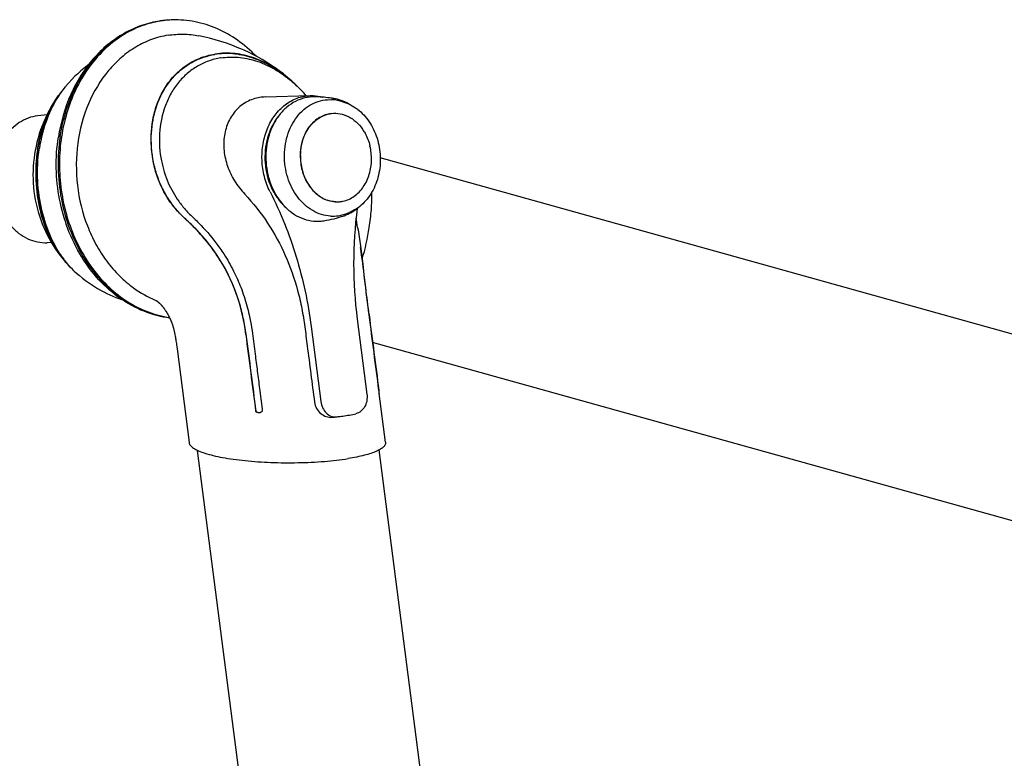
# Model space of a CAD drawing. Extents: x 0 to 420, y 0 to 297.
# Tile 8 of 10: x 302 to 361, y 103 to 148. Entities that reach past the tile are written whole.
import ezdxf

# ---------------------------------------------------------------- set-up
doc = ezdxf.new("R2010")
doc.units = 0
doc.header["$LTSCALE"] = 23.1
for name, color, linetype in [('102182_DXF_CONTINUOUS_LINE', 7, 'CONTINUOUS'), ('102187_DXF_CONTINUOUS_LINE', 7, 'CONTINUOUS'), ('105-5475-01_DXF_CONTINUOUS', 7, 'CONTINUOUS'), ('105-5481_DXF_CONTINUOUS_LI', 7, 'CONTINUOUS')]:
    doc.layers.add(name, color=color, linetype=linetype)

msp = doc.modelspace()

# ---------------------------------------------------------------- linework, layer by layer
at = {"layer": '102182_DXF_CONTINUOUS_LINE', "color": 7, "linetype": 'CONTINUOUS'}
for p, q in [((382.547, 122.902), (323.22, 139.466)), ((379.633, 112.468), (322.763, 128.346))]:
    msp.add_line(p, q, dxfattribs=at)
at = {"layer": '102187_DXF_CONTINUOUS_LINE', "color": 7, "linetype": 'CONTINUOUS'}
for p, q in [((315.974, 92.841), (312.23, 121.853)), ((326.543, 95.593), (323.15, 121.874))]:
    msp.add_line(p, q, dxfattribs=at)
at = {"layer": '105-5475-01_DXF_CONTINUOUS', "color": 7, "linetype": 'CONTINUOUS'}
for p, q in [((313.623, 145.472), (313.615, 145.471)), ((303.859, 143.206), (303.861, 143.209)), ((303.876, 143.197), (303.874, 143.194)), ((316.29, 143.121), (319, 143.203)), ((303.172, 142.054), (302.614, 141.988)), ((302.46, 139.903), (302.422, 139.675)), ((303.439, 134.355), (303.18, 134.347)), ((304.22, 133.264), (304.271, 133.205)), ((304.243, 133.272), (304.238, 133.279)), ((322.331, 131.648), (322.333, 131.631)), ((322.333, 131.631), (322.335, 131.615)), ((309.679, 130.895), (309.74, 130.868)), ((309.74, 130.868), (309.747, 130.866)), ((310.245, 130.348), (310.267, 130.317)), ((310.267, 130.317), (310.288, 130.285)), ((321.832, 129.755), (322.415, 125.231)), ((322.53, 130.03), (322.532, 130.018)), ((322.532, 130.018), (322.534, 130.001)), ((322.547, 130.02), (322.55, 130.003)), ((319.061, 129.311), (319.645, 124.788)), ((310.855, 128.872), (310.868, 128.804)), ((310.868, 128.804), (310.881, 128.734)), ((310.881, 128.734), (310.893, 128.663)), ((310.893, 128.663), (310.906, 128.591)), ((310.906, 128.591), (310.917, 128.518)), ((310.917, 128.518), (310.929, 128.443)), ((310.929, 128.443), (310.941, 128.366)), ((310.941, 128.366), (310.952, 128.288)), ((310.952, 128.288), (310.963, 128.209)), ((310.963, 128.209), (310.978, 128.088)), ((323.119, 125.467), (323.13, 125.379)), ((323.135, 125.469), (323.144, 125.397)), ((323.145, 125.388), (323.144, 125.396)), ((323.538, 122.343), (323.16, 125.271)), ((316.114, 124.345), (316.125, 124.258)), ((320.969, 123.915), (320.962, 123.914))]:
    msp.add_line(p, q, dxfattribs=at)
for points in [[(317.769, 144.194), (317.625, 144.316), (317.389, 144.508), (317.147, 144.692), (316.899, 144.871), (316.645, 145.044), (316.384, 145.21), (316.114, 145.373), (315.833, 145.531), (315.544, 145.684), (315.246, 145.832), (314.938, 145.973), (314.621, 146.108), (314.298, 146.236), (313.967, 146.355), (313.63, 146.466), (313.288, 146.568), (312.942, 146.66), (312.591, 146.743), (312.305, 146.803)], [(305.681, 145.081), (305.606, 145.025), (305.403, 144.862), (305.207, 144.695), (305.017, 144.524), (304.833, 144.348), (304.655, 144.168), (304.483, 143.982), (304.371, 143.857)], [(318.771, 143.196), (318.709, 143.267), (318.622, 143.364)], [(303.859, 143.206), (303.702, 142.977), (303.563, 142.761), (303.431, 142.54), (303.306, 142.316), (303.188, 142.087), (303.077, 141.855), (302.974, 141.62), (302.877, 141.382), (302.789, 141.141), (302.708, 140.897), (302.634, 140.652), (302.568, 140.404), (302.51, 140.154), (302.46, 139.903)], [(302.422, 139.675), (302.39, 139.448), (302.362, 139.196), (302.342, 138.944), (302.33, 138.691), (302.326, 138.439), (302.33, 138.187), (302.341, 137.935), (302.361, 137.684), (302.388, 137.434), (302.423, 137.185), (302.466, 136.937), (302.516, 136.691), (302.574, 136.446), (302.64, 136.203), (302.714, 135.963), (302.794, 135.726), (302.882, 135.492), (302.977, 135.262), (303.078, 135.036), (303.186, 134.815), (303.301, 134.597), (303.421, 134.384), (303.549, 134.175), (303.682, 133.97), (303.823, 133.769), (303.969, 133.572), (304.121, 133.381), (304.22, 133.265)], [(321.859, 135.265), (321.808, 135.575), (321.764, 135.836)], [(304.81, 132.646), (304.949, 132.518), (305.124, 132.367), (305.302, 132.222), (305.481, 132.084), (305.662, 131.953), (305.844, 131.828), (306.028, 131.71), (306.213, 131.599), (306.398, 131.494), (306.583, 131.395), (306.768, 131.303), (306.953, 131.217), (307.137, 131.136), (307.32, 131.062), (307.502, 130.993), (307.661, 130.938)], [(309.728, 130.877), (309.729, 130.877), (309.73, 130.876), (309.731, 130.875), (309.732, 130.875), (309.734, 130.874), (309.736, 130.872), (309.738, 130.871), (309.74, 130.87), (309.743, 130.868), (309.746, 130.866), (309.749, 130.864), (309.752, 130.862), (309.756, 130.859), (309.76, 130.857), (309.765, 130.854)], [(309.765, 130.854), (309.769, 130.851), (309.774, 130.847), (309.779, 130.844), (309.784, 130.84), (309.79, 130.836), (309.796, 130.832), (309.802, 130.827), (309.808, 130.823), (309.814, 130.818), (309.82, 130.813), (309.827, 130.808), (309.834, 130.802), (309.84, 130.797), (309.847, 130.791), (309.854, 130.786), (309.861, 130.78), (309.868, 130.774), (309.876, 130.768), (309.883, 130.761), (309.89, 130.755), (309.898, 130.748), (309.905, 130.741), (309.913, 130.734), (309.921, 130.727), (309.928, 130.72), (309.936, 130.712), (309.944, 130.705), (309.953, 130.697), (309.961, 130.688), (309.969, 130.68), (309.978, 130.672), (309.986, 130.663), (309.995, 130.653), (310.005, 130.644), (310.014, 130.634), (310.024, 130.623), (310.034, 130.612), (310.044, 130.601), (310.054, 130.59), (310.064, 130.578), (310.075, 130.566), (310.086, 130.554), (310.096, 130.542), (310.106, 130.529), (310.116, 130.517), (310.126, 130.505), (310.135, 130.494), (310.145, 130.482), (310.154, 130.471), (310.163, 130.46), (310.171, 130.448), (310.18, 130.437), (310.188, 130.426), (310.196, 130.415), (310.205, 130.403), (310.214, 130.391), (310.223, 130.378), (310.234, 130.364), (310.245, 130.348)], [(310.288, 130.285), (310.307, 130.258), (310.315, 130.245), (310.323, 130.234), (310.33, 130.223), (310.336, 130.212), (310.343, 130.202), (310.35, 130.191), (310.357, 130.18), (310.365, 130.168), (310.372, 130.155), (310.381, 130.141), (310.389, 130.127), (310.398, 130.112), (310.407, 130.097), (310.416, 130.08), (310.426, 130.064), (310.436, 130.046), (310.446, 130.028)], [(310.446, 130.028), (310.466, 129.991), (310.477, 129.972), (310.487, 129.953), (310.497, 129.934), (310.508, 129.914), (310.518, 129.895), (310.528, 129.875), (310.538, 129.856), (310.547, 129.836), (310.557, 129.817), (310.566, 129.797), (310.576, 129.777), (310.585, 129.758), (310.594, 129.738), (310.603, 129.718), (310.612, 129.698), (310.62, 129.678), (310.629, 129.657), (310.638, 129.636), (310.646, 129.615), (310.655, 129.593), (310.664, 129.571), (310.672, 129.549), (310.681, 129.526), (310.689, 129.502), (310.698, 129.477), (310.706, 129.452), (310.715, 129.426), (310.724, 129.399), (310.732, 129.372), (310.741, 129.343), (310.75, 129.314), (310.758, 129.284), (310.767, 129.254), (310.775, 129.224), (310.783, 129.193), (310.791, 129.162), (310.799, 129.131), (310.807, 129.1), (310.814, 129.069), (310.821, 129.037), (310.828, 129.005), (310.835, 128.972), (310.842, 128.939), (310.849, 128.906), (310.855, 128.872)], [(310.978, 128.088), (310.994, 127.962), (311.721, 122.32)]]:
    msp.add_lwpolyline(points, dxfattribs=at)
for centre, radius, start, end in [((310.811, 141.983), 5.774, 96.74126, 98.27185), ((310.894, 141.987), 5.777, 97.56508, 99.09543), ((310.81, 141.99), 5.767, 94.24386, 96.74119), ((310.894, 141.992), 5.772, 95.07149, 97.56506), ((310.893, 141.998), 5.765, 91.73521, 95.07083), ((312.431, 138.03), 8.153, 45.09875, 49.10656), ((308.499, 139.909), 5.692, 140.37792, 144.5666), ((316.366, 140.575), 2.547, 91.69161, 99.08006), ((347.505, 133.081), 25.888, 172.58714, 187.38113), ((308.377, 137.461), 14.354, 343.38483, 351.19655), ((308.321, 136.738), 5.375, 219.55831, 220.26668), ((308.877, 136.86), 5.86, 217.39635, 217.67002), ((308.919, 136.892), 5.913, 217.74731, 218.08014), ((308.914, 136.889), 5.907, 218.07991, 218.40019), ((308.078, 136.526), 5.053, 221.09512, 225.55651), ((312.379, 137.175), 6.836, 234.19217, 246.73253), ((487.007, 151.032), 165.813, 186.7249, 187.27664), ((324.421, 125.545), 1.301, 187.33533, 187.91015), ((315.93, 124.372), 0.255, 286.86721, 288.30995), ((319.343, 134.424), 10.628, 275.35237, 276.72287), ((319.759, 132.738), 8.905, 275.22468, 276.74141), ((319.758, 132.747), 8.914, 276.74136, 277.76116), ((319.751, 132.795), 8.963, 277.81192, 282.95362)]:
    msp.add_arc(centre, radius, start, end, dxfattribs=at)
for points, knots in [([(309.98, 147.697), (309.602, 147.643), (308.849, 147.459), (307.782, 146.973), (306.8, 146.291), (305.925, 145.432), (305.176, 144.418), (304.359, 142.878), (303.991, 141.589), (303.855, 140.71)], [0, 0, 0, 0, 0.115511, 0.232567, 0.352132, 0.474913, 0.601288, 0.731284, 1, 1, 1, 1]), ([(309.981, 147.691), (309.55, 147.622), (308.689, 147.381), (307.493, 146.738), (306.42, 145.835), (305.179, 144.301), (304.125, 141.901), (303.773, 138.713), (304.33, 135.535), (305.53, 133.166), (306.863, 131.655), (307.99, 130.769), (309.223, 130.145), (310.101, 129.915), (310.539, 129.852)], [0, 0, 0, 0, 0.055358, 0.112018, 0.170686, 0.231751, 0.360545, 0.496002, 0.632392, 0.763623, 0.826146, 0.8862, 0.943976, 1, 1, 1, 1]), ([(303.966, 140.749), (304.102, 141.63), (304.468, 142.919), (305.28, 144.457), (306.02, 145.464), (306.879, 146.314), (307.841, 146.987), (308.88, 147.464), (309.613, 147.644), (309.98, 147.697)], [0, 0, 0, 0, 0.272177, 0.403208, 0.529996, 0.652491, 0.771065, 0.886512, 1, 1, 1, 1]), ([(315.746, 145.578), (315.406, 145.93), (314.672, 146.564), (313.426, 147.274), (312.093, 147.697), (311.172, 147.774), (310.719, 147.761)], [0, 0, 0, 0, 0.260709, 0.512939, 0.758457, 1, 1, 1, 1]), ([(310.453, 146.838), (310.758, 146.887), (311.38, 146.93), (312, 146.863), (312.305, 146.803)], [0, 0, 0, 0, 0.498547, 1, 1, 1, 1]), ([(310.453, 146.838), (310.115, 146.784), (309.444, 146.607), (308.495, 146.151), (307.621, 145.516), (306.566, 144.436), (305.55, 142.715), (304.919, 140.329), (304.898, 137.8), (305.397, 135.742), (306.089, 134.241), (306.734, 133.229), (307.494, 132.346), (308.077, 131.85), (308.38, 131.631)], [0, 0, 0, 0, 0.054489, 0.109988, 0.16705, 0.226035, 0.349868, 0.480827, 0.615499, 0.749391, 0.814813, 0.878547, 0.940309, 1, 1, 1, 1]), ([(317.539, 144.35), (317.219, 144.607), (316.553, 145.061), (315.471, 145.535), (314.538, 145.726), (313.806, 145.745), (313.447, 145.71), (313.271, 145.682)], [0, 0, 0, 0, 0.267944, 0.523066, 0.76581, 0.883716, 1, 1, 1, 1]), ([(317.769, 144.194), (317.443, 144.476), (316.76, 144.976), (315.65, 145.506), (314.673, 145.737), (313.883, 145.775), (313.476, 145.739), (313.275, 145.707)], [0, 0, 0, 0, 0.264637, 0.515839, 0.750611, 0.875154, 1, 1, 1, 1]), ([(311.584, 135.686), (311.358, 135.891), (310.939, 136.316), (310.35, 137.108), (309.897, 138.003), (309.575, 139.048), (309.383, 140.355), (309.472, 141.687), (309.837, 142.883), (310.271, 143.734), (310.842, 144.46), (311.538, 145.049), (312.344, 145.486), (312.954, 145.655), (313.275, 145.707)], [0, 0, 0, 0, 0.073332, 0.143016, 0.236462, 0.312856, 0.404922, 0.552782, 0.628995, 0.704132, 0.781143, 0.849441, 0.921848, 1, 1, 1, 1]), ([(311.596, 135.688), (311.388, 135.877), (310.99, 136.277), (310.475, 136.95), (310.058, 137.691), (309.749, 138.481), (309.546, 139.299), (309.411, 140.386), (309.479, 141.721), (309.943, 143.197), (310.643, 144.234), (311.352, 144.876), (311.944, 145.257), (312.588, 145.534), (313.042, 145.645), (313.271, 145.682)], [0, 0, 0, 0, 0.067644, 0.135597, 0.203776, 0.271888, 0.339528, 0.406263, 0.535464, 0.65825, 0.77497, 0.831804, 0.887993, 0.94391, 1, 1, 1, 1]), ([(313.615, 145.471), (313.368, 145.431), (312.884, 145.307), (312.205, 144.989), (311.592, 144.551), (311.058, 144), (310.614, 143.347), (310.148, 142.338), (309.981, 141.492), (309.947, 140.917)], [0, 0, 0, 0, 0.118594, 0.235747, 0.353796, 0.474176, 0.598373, 0.726693, 1, 1, 1, 1]), ([(313.623, 145.472), (313.966, 145.527), (314.68, 145.55), (315.751, 145.331), (316.799, 144.873), (317.446, 144.432), (317.757, 144.18)], [0, 0, 0, 0, 0.233869, 0.475778, 0.73043, 1, 1, 1, 1]), ([(317.757, 144.18), (317.833, 144.119), (318.137, 143.864), (318.42, 143.585), (318.622, 143.364)], [0, 0, 0, 0, 0.245976, 1, 1, 1, 1]), ([(304.371, 143.857), (304.327, 143.806), (304.151, 143.595), (303.99, 143.372), (303.876, 143.197)], [0, 0, 0, 0, 0.242777, 1, 1, 1, 1]), ([(302.601, 139.956), (302.694, 140.559), (302.99, 141.7), (303.535, 142.75), (303.859, 143.206)], [0, 0, 0, 0, 0.521246, 1, 1, 1, 1]), ([(302.628, 139.951), (302.714, 140.51), (302.983, 141.574), (303.465, 142.562), (303.753, 143.001)], [0, 0, 0, 0, 0.518543, 1, 1, 1, 1]), ([(303.874, 143.194), (303.592, 142.762), (303.088, 141.742), (302.803, 140.641), (302.71, 140.037)], [0, 0, 0, 0, 0.457624, 1, 1, 1, 1]), ([(315.964, 143.09), (315.699, 143.047), (315.177, 142.874), (314.522, 142.362), (314.052, 141.649), (313.802, 140.796), (313.786, 139.869), (314.003, 138.932), (314.434, 138.044), (314.841, 137.517), (315.069, 137.272)], [0, 0, 0, 0, 0.112081, 0.224555, 0.340874, 0.462867, 0.590806, 0.723806, 0.860574, 1, 1, 1, 1]), ([(316.589, 137.415), (316.443, 137.705), (316.214, 138.326), (316.072, 139.309), (316.135, 140.297), (316.399, 141.226), (316.849, 142.036), (317.459, 142.672), (318.192, 143.088), (318.734, 143.195), (319, 143.203)], [0, 0, 0, 0, 0.132907, 0.26849, 0.403531, 0.534921, 0.660311, 0.778729, 0.891044, 1, 1, 1, 1]), ([(319, 143.203), (319.063, 143.205), (319.314, 143.203), (319.566, 143.162), (319.748, 143.111)], [0, 0, 0, 0, 0.248647, 1, 1, 1, 1]), ([(302.614, 141.988), (302.419, 141.965), (302.027, 141.87), (301.482, 141.591), (300.995, 141.186), (300.584, 140.672), (300.262, 140.068), (299.964, 139.165), (299.87, 137.943), (300.143, 136.749), (300.571, 135.9), (300.978, 135.35), (301.461, 134.902), (302.002, 134.574), (302.582, 134.378), (302.984, 134.341), (303.18, 134.347)], [0, 0, 0, 0, 0.05557, 0.112417, 0.171364, 0.232863, 0.296965, 0.363357, 0.500001, 0.636644, 0.703036, 0.767138, 0.828637, 0.887584, 0.94443, 1, 1, 1, 1]), ([(317.096, 141.968), (316.485, 141.207), (315.949, 139.128), (316.792, 137.153), (317.51, 136.494)], [0, 0, 0, 0, 0.500142, 1, 1, 1, 1]), ([(310.55, 129.831), (310.025, 129.895), (308.972, 130.166), (307.52, 130.958), (306.239, 132.093), (304.808, 134.012), (303.714, 136.946), (303.664, 139.475), (303.855, 140.71)], [0, 0, 0, 0, 0.112461, 0.228262, 0.348546, 0.473625, 0.734283, 1, 1, 1, 1]), ([(303.966, 140.749), (303.774, 139.508), (303.821, 136.968), (304.906, 134.02), (306.324, 132.094), (307.586, 130.961), (309.007, 130.172), (310.037, 129.899), (310.548, 129.834)], [0, 0, 0, 0, 0.268144, 0.530708, 0.655966, 0.775624, 0.889887, 1, 1, 1, 1]), ([(309.947, 140.917), (309.913, 140.371), (309.981, 139.353), (310.404, 137.971), (310.959, 137.001), (311.512, 136.309), (311.834, 135.983), (312.007, 135.82)], [0, 0, 0, 0, 0.289259, 0.532223, 0.758227, 0.874714, 1, 1, 1, 1]), ([(302.601, 139.956), (302.507, 139.348), (302.444, 138.116), (302.694, 136.319), (303.254, 134.684), (303.839, 133.724), (304.177, 133.315)], [0, 0, 0, 0, 0.263832, 0.52436, 0.772695, 1, 1, 1, 1]), ([(302.628, 139.951), (302.533, 139.342), (302.471, 138.106), (302.724, 136.311), (303.282, 134.693), (303.856, 133.751), (304.183, 133.352)], [0, 0, 0, 0, 0.266151, 0.529472, 0.777437, 1, 1, 1, 1]), ([(304.221, 133.301), (303.905, 133.715), (303.347, 134.681), (302.809, 136.303), (302.552, 138.128), (302.61, 139.388), (302.71, 140.037)], [0, 0, 0, 0, 0.221358, 0.468773, 0.721389, 1, 1, 1, 1]), ([(315.069, 137.272), (315.574, 136.732), (316.5, 135.562), (317.564, 133.595), (318.177, 131.833), (318.513, 130.385), (318.63, 129.65), (318.678, 129.282)], [0, 0, 0, 0, 0.249243, 0.49948, 0.749699, 0.874849, 1, 1, 1, 1]), ([(316.589, 137.415), (317.225, 136.164), (318.283, 133.517), (318.878, 130.731), (319.061, 129.311)], [0, 0, 0, 0, 0.495024, 1, 1, 1, 1]), ([(322.562, 135.264), (322.618, 135.626), (322.698, 136.33), (322.717, 137.04), (322.708, 137.383)], [0, 0, 0, 0, 0.516247, 1, 1, 1, 1]), ([(315.141, 128.834), (315.021, 129.768), (314.578, 131.556), (313.473, 133.591), (312.405, 134.898), (311.831, 135.463), (311.584, 135.686)], [0, 0, 0, 0, 0.358673, 0.693564, 0.873035, 1, 1, 1, 1]), ([(315.148, 128.836), (315.106, 129.165), (314.994, 129.819), (314.664, 131.102), (314.037, 132.639), (313.142, 134.029), (312.294, 135.02), (311.833, 135.473), (311.596, 135.688)], [0, 0, 0, 0, 0.126097, 0.252246, 0.504069, 0.754177, 0.87787, 1, 1, 1, 1]), ([(312.007, 135.82), (312.106, 135.727), (312.583, 135.269), (313.199, 134.561), (313.884, 133.58), (314.396, 132.687), (314.861, 131.639), (315.152, 130.753), (315.324, 130.061), (315.44, 129.505), (315.498, 129.125), (315.531, 128.88)], [0, 0, 0, 0, 0.051577, 0.249367, 0.353239, 0.503147, 0.637494, 0.785553, 0.854668, 0.90674, 1, 1, 1, 1]), ([(321.859, 135.265), (321.918, 134.895), (322.092, 133.692), (322.232, 132.484), (322.331, 131.648)], [0, 0, 0, 0, 0.307651, 1, 1, 1, 1]), ([(322.345, 131.65), (322.324, 131.827), (322.226, 132.632), (322.124, 133.437), (322.034, 134.064)], [0, 0, 0, 0, 0.219195, 1, 1, 1, 1]), ([(304.81, 132.646), (304.772, 132.682), (304.586, 132.862), (304.413, 133.057), (304.285, 133.219)], [0, 0, 0, 0, 0.202852, 1, 1, 1, 1]), ([(322.547, 130.02), (322.528, 130.173), (322.458, 130.716), (322.393, 131.26), (322.345, 131.65)], [0, 0, 0, 0, 0.281951, 1, 1, 1, 1]), ([(322.534, 130.001), (322.63, 129.245), (322.827, 127.733), (323.021, 126.222), (323.119, 125.467)], [0, 0, 0, 0, 0.500239, 1, 1, 1, 1]), ([(322.55, 130.003), (322.646, 129.247), (322.842, 127.736), (323.037, 126.224), (323.135, 125.469)], [0, 0, 0, 0, 0.5, 1, 1, 1, 1]), ([(318.678, 129.282), (318.727, 128.905), (318.921, 127.397), (319.116, 125.889), (319.262, 124.758)], [0, 0, 0, 0, 0.249999, 1, 1, 1, 1]), ([(315.531, 128.88), (315.586, 128.471), (315.682, 127.714), (315.822, 126.611), (315.965, 125.509), (316.061, 124.754), (316.114, 124.345)], [0, 0, 0, 0, 0.270891, 0.500241, 0.729758, 1, 1, 1, 1]), ([(322.415, 125.231), (322.432, 125.1), (322.427, 124.836), (322.303, 124.473), (322.076, 124.191), (321.866, 124.085), (321.76, 124.06)], [0, 0, 0, 0, 0.272256, 0.533688, 0.775798, 1, 1, 1, 1]), ([(323.132, 125.366), (323.134, 125.354), (323.137, 125.331), (323.143, 125.305), (323.147, 125.289), (323.15, 125.279), (323.152, 125.274), (323.154, 125.27), (323.155, 125.27)], [0, 0, 0, 0, 0.381501, 0.682536, 0.805093, 0.902535, 0.970667, 1, 1, 1, 1]), ([(323.155, 125.27), (323.156, 125.271), (323.157, 125.276), (323.157, 125.282), (323.156, 125.294), (323.154, 125.315), (323.15, 125.347), (323.147, 125.374), (323.145, 125.388)], [0, 0, 0, 0, 0.025819, 0.094522, 0.196292, 0.317214, 0.620838, 1, 1, 1, 1]), ([(319.262, 124.758), (319.279, 124.624), (319.365, 124.364), (319.623, 124.054), (319.96, 123.863), (320.214, 123.831), (320.335, 123.842)], [0, 0, 0, 0, 0.262188, 0.518662, 0.765333, 1, 1, 1, 1]), ([(319.645, 124.788), (319.662, 124.658), (319.733, 124.408), (319.944, 124.097), (320.236, 123.895), (320.464, 123.86), (320.57, 123.87)], [0, 0, 0, 0, 0.275248, 0.53548, 0.77515, 1, 1, 1, 1]), ([(316.004, 124.128), (315.973, 124.119), (315.912, 124.11), (315.837, 124.12), (315.789, 124.14), (315.761, 124.158), (315.742, 124.182), (315.736, 124.2), (315.735, 124.21)], [0, 0, 0, 0, 0.307162, 0.594699, 0.712072, 0.814602, 0.907253, 1, 1, 1, 1]), ([(315.993, 124.126), (315.97, 124.12), (315.921, 124.114), (315.861, 124.12), (315.814, 124.134), (315.781, 124.15), (315.753, 124.175), (315.744, 124.2), (315.743, 124.212)], [0, 0, 0, 0, 0.248141, 0.496393, 0.621068, 0.746402, 0.872662, 1, 1, 1, 1]), ([(316.125, 124.258), (316.127, 124.245), (316.125, 124.217), (316.101, 124.181), (316.061, 124.151), (316.028, 124.137), (316.01, 124.13)], [0, 0, 0, 0, 0.210482, 0.422265, 0.683353, 1, 1, 1, 1]), ([(311.721, 122.32), (311.729, 122.259), (311.779, 122.165), (311.882, 122.062), (312.039, 121.945), (312.305, 121.81), (312.7, 121.666), (313.187, 121.534), (313.756, 121.415), (314.398, 121.313), (315.364, 121.198), (316.663, 121.111), (318.259, 121.096), (319.814, 121.169), (320.82, 121.281), (321.292, 121.357)], [0, 0, 0, 0, 0.018806, 0.030522, 0.04421, 0.078034, 0.120716, 0.171958, 0.231113, 0.297315, 0.36952, 0.527035, 0.692778, 0.854558, 1, 1, 1, 1]), ([(323.538, 122.343), (323.541, 122.32), (323.541, 122.271), (323.51, 122.169), (323.411, 122.043), (323.226, 121.909), (322.97, 121.781), (322.643, 121.659), (322.248, 121.546), (321.791, 121.443), (321.465, 121.384), (321.292, 121.357)], [0, 0, 0, 0, 0.027367, 0.055806, 0.122303, 0.209042, 0.319642, 0.454944, 0.61449, 0.796852, 1, 1, 1, 1])]:
    msp.add_open_spline(points, degree=3, knots=knots, dxfattribs=at)
for points in [[(315.141, 128.834), (315.339, 127.293), (315.537, 125.752), (315.735, 124.211)], [(315.743, 124.213), (315.544, 125.754), (315.347, 127.295), (315.148, 128.836)]]:
    msp.add_open_spline(points, degree=3, dxfattribs=at)
at = {"layer": '105-5481_DXF_CONTINUOUS_LI', "color": 7, "linetype": 'CONTINUOUS'}
for p, q in [((320.317, 143.045), (320.313, 143.045)), ((320.672, 136.812), (320.677, 136.812))]:
    msp.add_line(p, q, dxfattribs=at)
for centre, radius, start, end in [((319.179, 135.773), 7.36, 82.24947, 89.25761), ((319.191, 135.874), 7.259, 81.10349, 82.23343), ((320.175, 140.652), 2.311, 78.31555, 86.58722), ((319.197, 135.913), 7.219, 79.42498, 81.07325), ((319.215, 136.007), 7.054, 76.52783, 78.32539), ((320.879, 139.899), 2.385, 142.16211, 142.493), ((319.912, 139.626), 2.727, 34.31934, 34.88964), ((321.46, 139.608), 3.039, 164.52866, 165.01513), ((319.438, 139.402), 3.254, 13.42674, 13.80731), ((319.378, 139.389), 3.315, 359.32591, 13.40622), ((320.624, 138.53), 1.718, 278.11921, 281.58743), ((320.623, 138.538), 1.726, 281.58529, 281.87054), ((320.626, 138.526), 1.714, 269.79739, 271.28534), ((320.626, 138.525), 1.713, 271.28553, 271.54249), ((320.626, 138.524), 1.712, 271.73529, 272.11292), ((320.626, 138.523), 1.711, 272.11282, 274.91226), ((320.626, 138.521), 1.709, 274.91279, 277.84858), ((320.626, 138.521), 1.71, 277.84862, 278.11627), ((319.441, 138.049), 2.409, 271.46128, 279.2192), ((318.653, 142.913), 7.337, 279.21345, 289.01424), ((318.718, 142.71), 7.054, 290.15069, 291.94825)]:
    msp.add_arc(centre, radius, start, end, dxfattribs=at)
for points, knots in [([(319.274, 143.133), (319.076, 143.135), (318.675, 143.091), (318.102, 142.876), (317.58, 142.523), (317.129, 142.049), (316.767, 141.472), (316.414, 140.587), (316.292, 139.605), (316.4, 138.629), (316.655, 137.7), (317.122, 136.864), (317.771, 136.23), (318.313, 135.884), (318.898, 135.676), (319.304, 135.636), (319.503, 135.641)], [0, 0, 0, 0, 0.055534, 0.11184, 0.169955, 0.230557, 0.293885, 0.359749, 0.496222, 0.565552, 0.634182, 0.765484, 0.827578, 0.886999, 0.944186, 1, 1, 1, 1]), ([(320.232, 135.952), (320.046, 135.963), (319.671, 136.032), (319.14, 136.268), (318.654, 136.625), (318.083, 137.256), (317.582, 138.265), (317.387, 139.614), (317.574, 140.742), (317.933, 141.542), (318.289, 142.056), (318.722, 142.473), (319.218, 142.774), (319.756, 142.946), (320.129, 142.97), (320.312, 142.959)], [0, 0, 0, 0, 0.056121, 0.113921, 0.174122, 0.237013, 0.36952, 0.507267, 0.642991, 0.708239, 0.770899, 0.830875, 0.888499, 0.944518, 1, 1, 1, 1]), ([(321.423, 142.656), (321.284, 142.742), (320.993, 142.889), (320.679, 142.98), (320.522, 143.01)], [0, 0, 0, 0, 0.505707, 1, 1, 1, 1]), ([(320.859, 142.867), (321.014, 142.83), (321.323, 142.722), (321.904, 142.387), (322.529, 141.755), (323.031, 140.781), (323.26, 139.677), (323.196, 138.551), (322.843, 137.513), (322.318, 136.797), (321.793, 136.379), (321.504, 136.227), (321.355, 136.167)], [0, 0, 0, 0, 0.056946, 0.115358, 0.237285, 0.366426, 0.500001, 0.633576, 0.762716, 0.884643, 0.943054, 1, 1, 1, 1]), ([(320.273, 142.128), (320.152, 142.113), (319.908, 142.057), (319.444, 141.841), (319.15, 141.572), (318.989, 141.366)], [0, 0, 0, 0, 0.240946, 0.486458, 1, 1, 1, 1]), ([(318.995, 141.362), (319.156, 141.569), (319.451, 141.84), (319.917, 142.058), (320.161, 142.115), (320.284, 142.129)], [0, 0, 0, 0, 0.513633, 0.759114, 1, 1, 1, 1]), ([(320.284, 142.129), (320.455, 142.149), (320.81, 142.137), (321.321, 141.959), (321.784, 141.637), (322.037, 141.346), (322.149, 141.186)], [0, 0, 0, 0, 0.235917, 0.478105, 0.732041, 1, 1, 1, 1]), ([(318.515, 140.396), (318.539, 140.486), (318.649, 140.83), (318.824, 141.155), (318.989, 141.366)], [0, 0, 0, 0, 0.258279, 1, 1, 1, 1]), ([(318.531, 140.419), (318.555, 140.505), (318.662, 140.835), (318.83, 141.147), (318.986, 141.351)], [0, 0, 0, 0, 0.257958, 1, 1, 1, 1]), ([(322.164, 141.163), (322.214, 141.091), (322.402, 140.784), (322.533, 140.443), (322.598, 140.179)], [0, 0, 0, 0, 0.244611, 1, 1, 1, 1]), ([(318.515, 140.396), (318.498, 140.332), (318.437, 140.071), (318.409, 139.803), (318.407, 139.602)], [0, 0, 0, 0, 0.247395, 1, 1, 1, 1]), ([(318.417, 139.602), (318.418, 139.67), (318.429, 139.936), (318.473, 140.201), (318.524, 140.394)], [0, 0, 0, 0, 0.252505, 1, 1, 1, 1]), ([(318.407, 139.602), (318.404, 139.303), (318.477, 138.709), (318.813, 137.901), (319.343, 137.26), (319.811, 136.986), (320.052, 136.905)], [0, 0, 0, 0, 0.267481, 0.527736, 0.772638, 1, 1, 1, 1]), ([(318.417, 139.602), (318.413, 139.304), (318.486, 138.712), (318.82, 137.907), (319.348, 137.266), (319.814, 136.99), (320.054, 136.908)], [0, 0, 0, 0, 0.267384, 0.527599, 0.772547, 1, 1, 1, 1]), ([(320.978, 136.848), (321.097, 136.873), (321.334, 136.95), (321.778, 137.203), (322.25, 137.699), (322.605, 138.473), (322.69, 139.054), (322.693, 139.35)], [0, 0, 0, 0, 0.112144, 0.226988, 0.468035, 0.727337, 1, 1, 1, 1]), ([(320.54, 136.813), (320.499, 136.815), (320.333, 136.828), (320.17, 136.865), (320.052, 136.905)], [0, 0, 0, 0, 0.248104, 1, 1, 1, 1]), ([(320.054, 136.908), (320.099, 136.892), (320.283, 136.837), (320.476, 136.812), (320.62, 136.812)], [0, 0, 0, 0, 0.253291, 1, 1, 1, 1]), ([(321.043, 135.977), (321.194, 136.029), (321.491, 136.165), (321.758, 136.354), (321.883, 136.46)], [0, 0, 0, 0, 0.49429, 1, 1, 1, 1]), ([(320.232, 135.952), (320.386, 135.943), (320.699, 135.956), (321.002, 136.034), (321.149, 136.088)], [0, 0, 0, 0, 0.498665, 1, 1, 1, 1])]:
    msp.add_open_spline(points, degree=3, knots=knots, dxfattribs=at)

doc.saveas('drawing.dxf')
